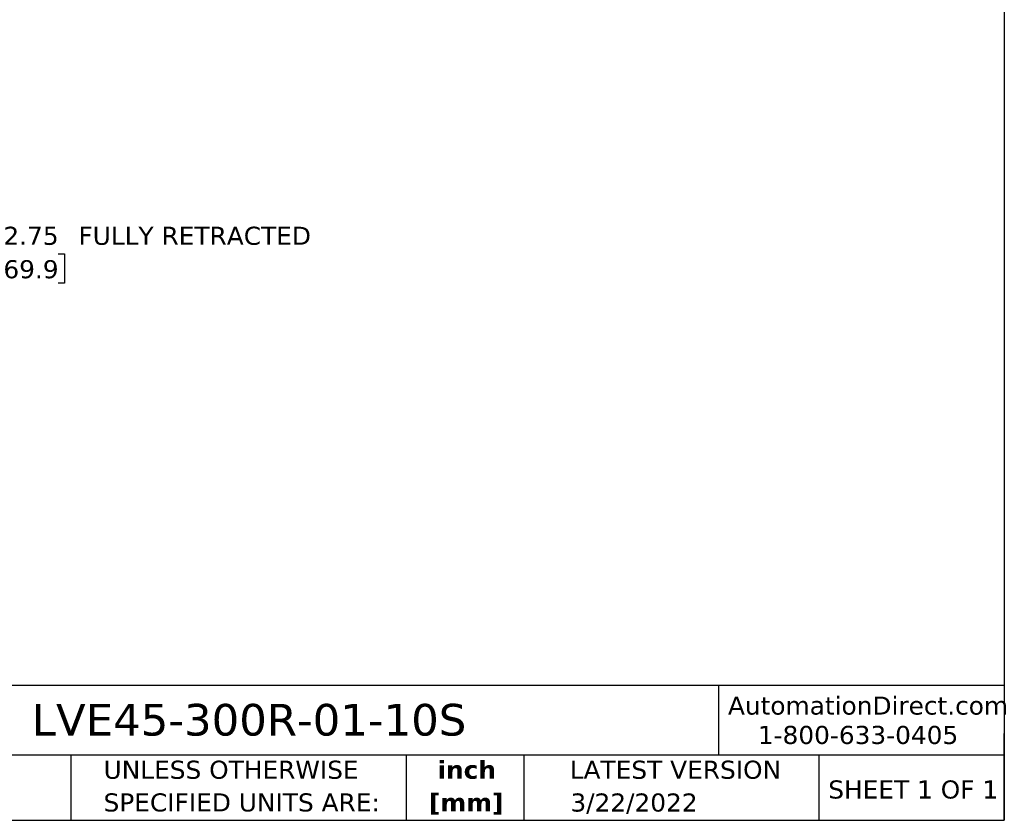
# Model space of a CAD drawing. Header units: inches. Extents: x 0.7 to 32.2, y 0.7 to 24.8.
# Tile 3 of 5: x 18.6 to 32.2, y 0.7 to 11.8. Entities that reach past the tile are written whole.
import ezdxf

# ---------------------------------------------------------------- set-up
doc = ezdxf.new("R2010")
doc.units = ezdxf.units.IN
doc.header["$LTSCALE"] = 3
doc.header["$MEASUREMENT"] = 0
doc.linetypes.add('SLD-Solid', pattern=[0])
doc.layers.add('DIMENSIONS', color=140, linetype='SLD-Solid', lineweight=25)
doc.layers.add('TEXT', color=140, linetype='SLD-Solid', lineweight=25)
doc.styles.add('SLDTEXTSTYLE0', font='VERDANA.TTF')
doc.styles.add('SLDTEXTSTYLE1', font='VERDANAB.TTF')
doc.dimstyles.new('SLDDIMSTYLE1', dxfattribs={"dimtxt": 0.254883, "dimasz": 0.39, "dimexe": 0, "dimexo": 0.0625, "dimgap": 0.063721, "dimtad": 0, "dimtih": 1, "dimtoh": 1, "dimrnd": 1e-09, "dimzin": 12, "dimdsep": 46, "dimtxsty": 'SLDTEXTSTYLE0', "dimsah": 1, "dimcen": 0.09, "dimadec": 0, "dimazin": 3, "dimtfac": 1, "dimtofl": 0, "dimtmove": 0, "dimatfit": 3, "dimfxl": 0, "dimfrac": 2, "dimtolj": 1, "dimtzin": 12, "dimarcsym": 0})

# ---------------------------------------------------------------- blocks, each defined once
blk = doc.blocks.new('SW_NOTE_0_1')
at = {"layer": 'TEXT', "color": 0, "char_height": 0.25, "attachment_point": 2, "style": 'SLDTEXTSTYLE1'}
for s, insert in [('inch', (0.375, 0.318)), ('[mm]', (0.367, -0.134))]:
    blk.add_mtext(s, dxfattribs=dict(at, insert=insert))
blk = doc.blocks.new('SW_NOTE_0_2')
at = {"layer": 'TEXT', "color": 0, "char_height": 0.25, "attachment_point": 1, "style": 'SLDTEXTSTYLE0'}
for s, insert in [('UNLESS OTHERWISE ', (0, 0.318)), ('SPECIFIED UNITS ARE:', (0, -0.134))]:
    blk.add_mtext(s, dxfattribs=dict(at, insert=insert))
blk = doc.blocks.new('_D_8')
at = {"layer": 'DIMENSIONS'}
for p, q in [((14.842, 8.09), (14.842, 8.954)), ((17.594, 7.581), (17.594, 8.954)), ((14.842, 8.579), (17.594, 8.579)), ((17.594, 8.579), (18.182, 8.579)), ((18.411, 8.579), (18.325, 8.579)), ((18.325, 8.579), (18.325, 8.174)), ((19.168, 8.579), (19.254, 8.579)), ((19.254, 8.579), (19.254, 8.174)), ((18.325, 8.174), (18.411, 8.174)), ((19.254, 8.174), (19.168, 8.174))]:
    blk.add_line(p, q, dxfattribs=at)
for points in [[(14.842, 8.579), (15.232, 8.519), (15.232, 8.639)], [(17.594, 8.579), (17.204, 8.639), (17.204, 8.519)]]:
    blk.add_solid(points, dxfattribs=at)
at = {"layer": 'DIMENSIONS', "char_height": 0.25, "attachment_point": 1, "style": 'SLDTEXTSTYLE0'}
for s, insert in [('2.75', (18.411, 8.954)), (' FULLY RETRACTED', (19.339, 8.954)), ('69.9', (18.411, 8.492))]:
    blk.add_mtext(s, dxfattribs=dict(at, insert=insert))

msp = doc.modelspace()

# ---------------------------------------------------------------- linework, layer by layer
at = {"layer": 'TEXT'}
for p, q in [((32.25, 24.75), (32.25, 0.75)), ((32.25, 2.613), (0.75, 2.613)), ((28.296, 2.613), (28.296, 1.65)), ((32.25, 0.75), (32.25, 1.95)), ((32.25, 1.65), (0.75, 1.65)), ((19.344, 1.65), (19.344, 0.75)), ((23.979, 1.65), (23.979, 0.75)), ((25.608, 1.65), (25.608, 0.75)), ((29.687, 1.65), (29.687, 0.75)), ((0.75, 0.75), (32.25, 0.75))]:
    msp.add_line(p, q, dxfattribs=at)

# ---------------------------------------------------------------- block references
for name, p in [('SW_NOTE_0_2', (19.796, 1.256)), ('SW_NOTE_0_1', (24.443, 1.256))]:
    msp.add_blockref(name, p, dxfattribs=at)

# ---------------------------------------------------------------- texts
at = {"layer": 'TEXT', "style": 'SLDTEXTSTYLE0'}
for s, insert, char_height, attachment_point in [('AutomationDirect.com', (28.429, 2.461), 0.25, 1), ('LVE45-300R-01-10S', (18.804, 2.359), 0.4375, 1), ('1-800-633-0405', (28.842, 2.055), 0.25, 1), ('LATEST VERSION', (27.703, 1.574), 0.25, 2), ('SHEET 1 OF 1', (29.816, 1.301), 0.25, 1), ('3/22/2022', (27.13, 1.121), 0.25, 2)]:
    msp.add_mtext(s, dxfattribs=dict(at, insert=insert, char_height=char_height, attachment_point=attachment_point))

# ---------------------------------------------------------------- dimensions: what is measured, and where the dimension line sits
at = {"layer": 'DIMENSIONS'}
dim = msp.add_linear_dim(base=(17.594, 8.579), p1=(14.842, 7.94), p2=(17.594, 7.431), text='<> FULLY RETRACTED', dimstyle='SLDDIMSTYLE1', dxfattribs=at)
dim.commit()
dim.dimension.update_dxf_attribs({"geometry": '_D_8', "text_midpoint": (20.419, 8.579), "dimtype": 160})

doc.saveas('drawing.dxf')
